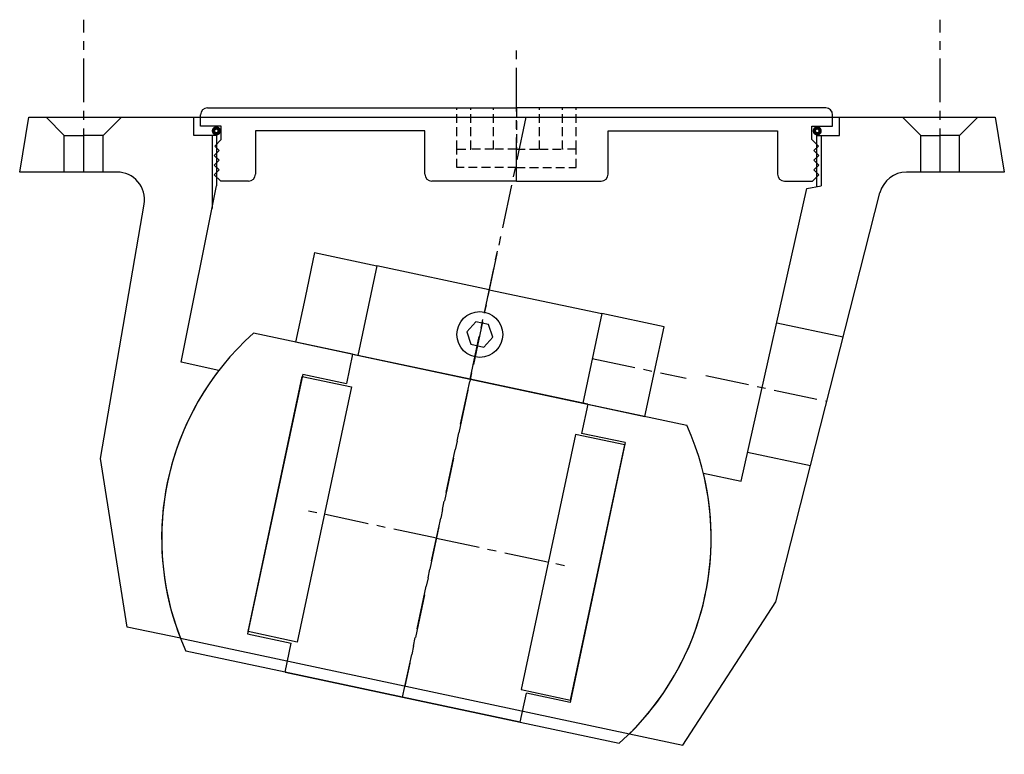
# Model space of a CAD drawing. Extents: x -105 to 110, y -159 to 1.
import ezdxf

# ---------------------------------------------------------------- set-up
doc = ezdxf.new("R2010")
doc.units = 0
doc.header["$LTSCALE"] = 0.3
doc.linetypes.add('CENTER', pattern=[50.8, 31.75, -6.35, 6.35, -6.35])
doc.linetypes.add('HIDDEN', pattern=[9.525, 6.35, -3.175])
doc.layers.get('0').update_dxf_attribs({"linetype": 'CONTINUOUS'})
doc.layers.add('CENTER', color=9, linetype='CENTER')

# ---------------------------------------------------------------- blocks, each defined once
blk = doc.blocks.new('M52-155')
for p, q in [((-67.5, 0), (-0.01, 0)), ((67.5, 0), (0, 0)), ((-69, -4), (-69, -1.5)), ((69, -4), (69, -1.5)), ((-64.5, -4), (-69, -4)), ((-64.5, -6.9), (-64.5, -4)), ((64.5, -6.9), (64.5, -4)), ((64.5, -4), (69, -4)), ((-57, -5), (-57, -14.5)), ((-20, -5), (-57, -5)), ((-20, -14.5), (-20, -5)), ((20, -14.5), (20, -5)), ((20, -5), (56.99, -5)), ((56.99, -5), (56.99, -14.5)), ((-64.5, -6.9), (-65.92, -8.32)), ((-64.94, -9.3), (-65.92, -8.32)), ((64.5, -6.9), (65.91, -8.32)), ((64.93, -9.3), (65.91, -8.32)), ((-66, -10.36), (-64.94, -9.3)), ((-64.94, -11.42), (-66, -10.36)), ((66, -10.36), (64.93, -9.3)), ((64.93, -11.42), (66, -10.36)), ((-66, -12.48), (-64.94, -11.42)), ((-64.94, -13.54), (-66, -12.48)), ((66, -12.48), (64.93, -11.42)), ((64.93, -13.54), (66, -12.48)), ((-66, -14.6), (-64.94, -13.54)), ((-64.6, -16), (-66, -14.6)), ((64.6, -16), (66, -14.6)), ((66, -14.6), (64.93, -13.54)), ((-58.5, -16), (-64.6, -16)), ((-0.01, -16), (-18.5, -16)), ((0, -16), (18.5, -16)), ((58.49, -16), (64.6, -16))]:
    blk.add_line(p, q)
at = {"linetype": 'HIDDEN'}
for p, q in [((-13.01, -9), (-13.01, 0)), ((-10.01, -9), (-10.01, 0)), ((-5.01, -9), (-5.01, 0)), ((0, 0), (0, -9)), ((5, -9), (5, 0)), ((10, -9), (10, 0)), ((13, -9), (13, 0)), ((-13.01, -9), (-10.01, -9)), ((-13.01, -13), (-13.01, -9)), ((-5.01, -9), (-10.01, -9)), ((-0.01, -9), (-5.01, -9)), ((0, -9), (5, -9)), ((5, -9), (10, -9)), ((13, -9), (10, -9)), ((13, -13), (13, -9)), ((-0.01, -13), (-13.01, -13)), ((0, -13), (13, -13))]:
    blk.add_line(p, q, dxfattribs=at)
for centre, start, end in [((-67.5, -1.5), 90, 180), ((67.5, -1.5), 0, 90), ((-58.5, -14.5), 270, 0), ((-18.5, -14.5), 180, 270), ((18.5, -14.5), 270, 0), ((58.49, -14.5), 180, 270)]:
    blk.add_arc(centre, 1.5, start, end)
at = {"layer": 'CENTER'}
blk.add_line((-0.01, -16), (-0.01, 12.82), dxfattribs=at)
blk = doc.blocks.new('M52-150')
for p, q in [((-91, 80), (-89, 92)), ((-89, 92), (-53, 92)), ((-81.25, 88), (-85.25, 92)), ((-72.75, 88), (-68.75, 92)), ((-53, 88), (-53, 92)), ((-53, 92), (88, 92)), ((88, 92), (122, 92)), ((88, 88), (88, 92)), ((105.75, 88), (101.75, 92)), ((114.25, 88), (118.25, 92)), ((122, 92), (124, 80)), ((-81.25, 80), (-81.25, 88)), ((-81.25, 88), (-77, 88)), ((-72.75, 88), (-77, 88)), ((-72.75, 80), (-72.75, 88)), ((-48, 88), (-53, 88)), ((-49, 88), (-49, 72.01)), ((-48, 88), (-48, 77)), ((83, 88), (83, 76.81)), ((83, 88), (88, 88)), ((84, 88), (84, 77)), ((105.75, 80), (105.75, 88)), ((105.75, 88), (110, 88)), ((114.25, 88), (110, 88)), ((114.25, 80), (114.25, 88)), ((-69.75, 80), (-91, 80)), ((124, 80), (102.67, 80)), ((-55.73, 38.43), (-48, 77)), ((66.54, 12.44), (80.9, 76.4)), ((74.11, -13.9), (96.85, 75.48)), ((80.9, 76.4), (84, 77)), ((-73.36, 17.45), (-63.84, 72.99)), ((74.32, 47.08), (88.84, 43.99)), ((-47.49, 36.67), (-55.73, 38.43)), ((-67.51, -19.39), (-73.36, 17.45)), ((67.96, 18.78), (81.69, 15.86)), ((58.3, 14.19), (66.54, 12.44)), ((53.78, -45.17), (74.11, -13.9)), ((-55.88, -21.86), (-67.51, -19.39)), ((-55.88, -21.86), (42.15, -42.7)), ((42.15, -42.7), (53.78, -45.17))]:
    blk.add_line(p, q)
for centre, radius, start, end in [((-69.75, 74), 6, 350.2724, 90), ((102.67, 74), 6, 90, 165.7276), ((0, 0), 60, 142.3207, 201.367), ((0, 0), 60, 314.633, 13.6793)]:
    blk.add_arc(centre, radius, start, end)
at = {"layer": 'CENTER'}
for p, q in [((-77, 80), (-77, 113.28)), ((110, 80), (110, 113.28)), ((19.56, 92), (-6.86, -32.28)), ((58.84, 35.54), (85.26, 29.93)), ((0, 0), (-29.43, 6.26)), ((0, 0), (29.43, -6.26))]:
    blk.add_line(p, q, dxfattribs=at)
blk = doc.blocks.new('Ball-120x50')
for p, q in [((-26.25, 35.5), (-48.37, 35.5)), ((-26.25, 35.5), (0, 35.5)), ((-26.25, 35.5), (-26.25, 29)), ((26.25, 35.5), (0, 35.5)), ((26.25, 35.5), (48.37, 35.5)), ((26.25, 35.5), (26.25, 29)), ((-36, 29), (-26.25, 29)), ((-36, 29), (-36, -29)), ((-36, -28.5), (-36, 28.5)), ((-36, 28.5), (-25, 28.5)), ((-25, 28.5), (-25, -28.5)), ((25, 28.5), (25, -28.5)), ((36, 28.5), (25, 28.5)), ((36, 29), (26.25, 29)), ((36, 29), (36, -29)), ((36, -28.5), (36, 28.5)), ((-25, -28.5), (-36, -28.5)), ((-36, -29), (-26.25, -29)), ((-26.25, -35.5), (-26.25, -29)), ((25, -28.5), (36, -28.5)), ((36, -29), (26.25, -29)), ((26.25, -35.5), (26.25, -29)), ((-26.25, -35.5), (-48.37, -35.5)), ((-26.25, -35.5), (0, -35.5)), ((0, -35.5), (-26.25, -35.5)), ((26.25, -35.5), (0, -35.5)), ((0, -35.5), (26.25, -35.5)), ((26.25, -35.5), (48.37, -35.5))]:
    blk.add_line(p, q)
for start, end in [(143.7246, 216.2754), (323.7246, 36.2754)]:
    blk.add_arc((0, 0), 60, start, end)
at = {"layer": 'CENTER'}
for p, q in [((0, -35.5), (0, 35.5)), ((0, 0), (-15.29, 0)), ((0, 0), (15.29, 0))]:
    blk.add_line(p, q, dxfattribs=at)
blk = doc.blocks.new('46050-SV')
for p, q in [((-39, 20), (-39, 10)), ((-39, 20), (-25.1, 20)), ((-25.1, 20), (-25.1, 0)), ((0, 20), (-25.1, 20)), ((0, 20), (25.1, 20)), ((25.1, 20), (25.1, 0)), ((39, 20), (25.1, 20)), ((39, 10), (39, 20)), ((-39, 10), (-39, 0)), ((39, 0), (39, 10)), ((-25.1, 0), (-39, 0)), ((0, 0), (-25.1, 0)), ((0, 0), (25.1, 0)), ((25.1, 0), (39, 0))]:
    blk.add_line(p, q)
blk.add_lwpolyline([(-1.44, 12.5), (-2.89, 10), (-1.44, 7.5), (1.44, 7.5), (2.89, 10), (1.44, 12.5)], close=True)
blk.add_circle((0, 10), 5)
at = {"layer": 'CENTER'}
for p, q in [((0, 0), (0, 30)), ((25.1, 10), (46.06, 10))]:
    blk.add_line(p, q, dxfattribs=at)

msp = doc.modelspace()

# ---------------------------------------------------------------- linework, layer by layer
at = {"const_width": 0.75}
for points in [[(-63.18, -23.32, 1), (-61.93, -23.32, 1)], [(68.03, -23.31, 1), (69.28, -23.31, 1)]]:
    msp.add_lwpolyline(points, format="xyb", close=True, dxfattribs=at)

# ---------------------------------------------------------------- block references
for name, p in [('M52-150', (-14.5, -112.3)), ('M52-155', (3, -18.3))]:
    msp.add_blockref(name, p)
for name, p, rotation in [('46050-SV', (-7.11, -77.57), 347.9999999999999), ('Ball-120x50', (-14.5, -112.3), 348)]:
    msp.add_blockref(name, p, dxfattribs=dict(rotation=rotation))

doc.saveas('drawing.dxf')
